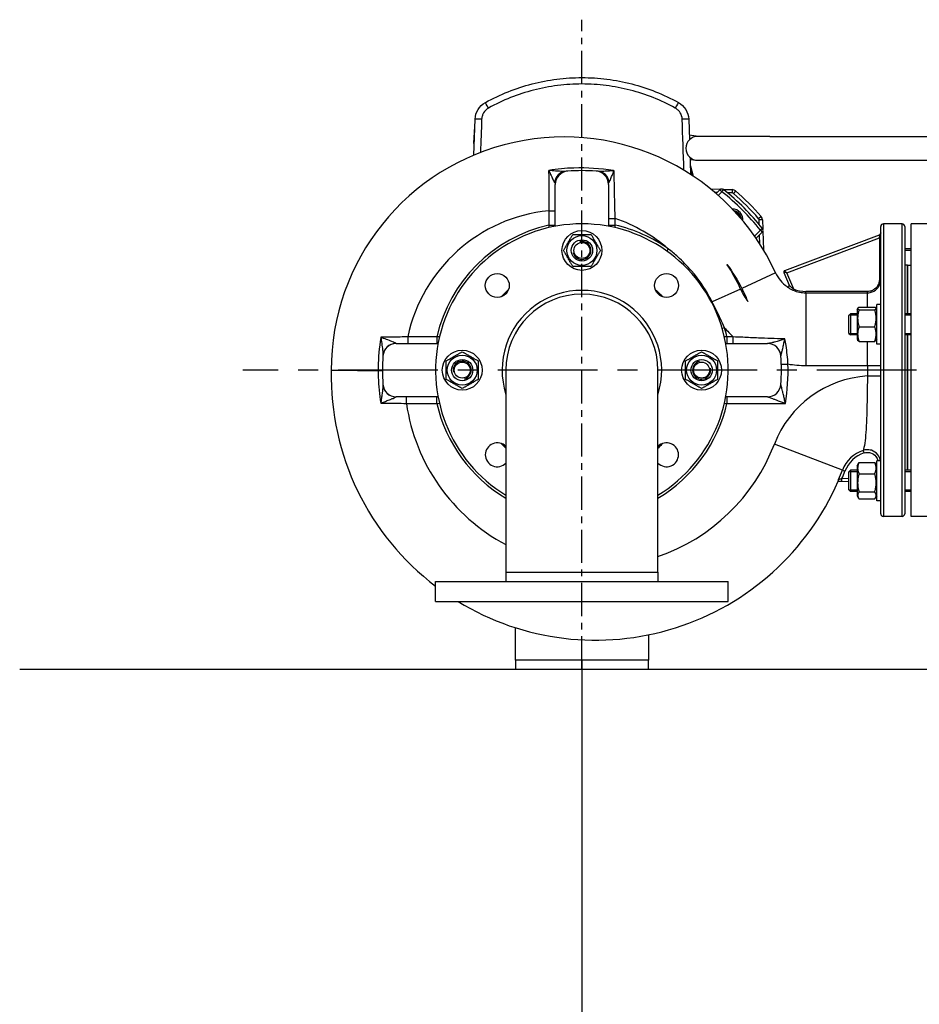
# Model space of a CAD drawing. Header units: millimetres. Extents: x 0 to 8400, y 0 to 5940.
# Tile 35 of 50: x 2811 to 3487, y 3229 to 3969. Entities that reach past the tile are written whole.
import ezdxf

# ---------------------------------------------------------------- set-up
doc = ezdxf.new("R2010")
doc.units = ezdxf.units.MM
doc.header["$LTSCALE"] = 20
doc.linetypes.add('MITTE', pattern=[2, 1.25, -0.25, 0.25, -0.25])
doc.layers.get('DEFPOINTS').update_dxf_attribs({"linetype": 'CONTINUOUS'})
for name, color, linetype in [('02-LINIE-035', 2, 'CONTINUOUS'), ('03-LINIE-050', 3, 'CONTINUOUS'), ('05-ACHSE', 1, 'MITTE'), ('06-MASSE1', 1, 'CONTINUOUS')]:
    doc.layers.add(name, color=color, linetype=linetype)
doc.styles.add('ACA_NORM', font='ROMANS.SHX')
doc.dimstyles.new('1-20', dxfattribs={"dimscale": 20, "dimtxt": 2.5, "dimasz": 3.5, "dimexe": 1, "dimexo": 0, "dimgap": 1, "dimtad": 1, "dimdec": 0, "dimzin": 0, "dimdsep": 46, "dimtxsty": 'ACA_NORM', "dimcen": 0, "dimadec": 0, "dimazin": 0, "dimtfac": 2.4, "dimtdec": 0, "dimtmove": 0, "dimatfit": 3, "dimfxl": 1, "dimtolj": 1, "dimtzin": 0, "dimarcsym": 0})

# ---------------------------------------------------------------- blocks, each defined once
blk = doc.blocks.new('*D12')
at = {"layer": '06-MASSE1', "color": 0, "lineweight": -2}
for p, q in [((4026.95, 3705.67), (4026.95, 3178.87)), ((3233.26, 3487.67), (3233.26, 3178.87)), ((3303.26, 3198.87), (3956.95, 3198.87))]:
    blk.add_line(p, q, dxfattribs=at)
at = {"layer": '06-MASSE1', "color": 0}
for points in [[(3303.26, 3210.53), (3303.26, 3187.2), (3233.26, 3198.87)], [(3956.95, 3210.53), (3956.95, 3187.2), (4026.95, 3198.87)]]:
    blk.add_solid(points, dxfattribs=at)
at = {"layer": 'DEFPOINTS', "color": 0}
for p in [(4026.95, 3705.67), (3233.26, 3487.67), (4026.95, 3198.87)]:
    blk.add_point(p, dxfattribs=at)
at = {"layer": '06-MASSE1', "color": 0, "insert": (3630.1, 3243.87), "char_height": 50, "attachment_point": 5, "style": 'ACA_NORM'}
blk.add_mtext('\\A1;790', dxfattribs=at)

msp = doc.modelspace()

# ---------------------------------------------------------------- linework, layer by layer
at = {"layer": '02-LINIE-035'}
for p, q in [((3152.03, 3867.35), (3152.97, 3894.35)), ((3313.54, 3894.35), (3314.08, 3878.83)), ((3152.13, 3884.66), (3151.84, 3876.38)), ((3152.2, 3886.54), (3152.13, 3884.66)), ((3152.13, 3884.66), (3152.63, 3884.64)), ((3152.2, 3886.54), (3152.7, 3886.53)), ((3321, 3881.47), (3313.96, 3882.33)), ((3374.45, 3881.47), (3320.45, 3881.47)), ((3374.45, 3881.47), (3554.45, 3881.47)), ((3151.84, 3876.38), (3151.84, 3876.21)), ((3151.84, 3876.38), (3152.34, 3876.36)), ((3151.84, 3876.21), (3152.34, 3876.19)), ((3314.54, 3865.67), (3314.99, 3852.82)), ((3314.6, 3864.12), (3319.35, 3863.54)), ((3314.85, 3859.11), (3316.86, 3851.59)), ((3320.45, 3863.47), (3374.45, 3863.47)), ((3374.45, 3863.47), (3554.45, 3863.47)), ((3213.26, 3813.83), (3213.26, 3845.31)), ((3253.26, 3845.31), (3253.26, 3813.83)), ((3329.94, 3841.96), (3337.66, 3841.69)), ((3335.05, 3839.28), (3333.09, 3839.35)), ((3337.03, 3841.27), (3334.18, 3838.41)), ((3335.69, 3837.09), (3338.45, 3839.85)), ((3337.03, 3841.27), (3338.45, 3839.85)), ((3338.45, 3839.85), (3339.68, 3841.43)), ((3339.36, 3841.63), (3346.32, 3841.39)), ((3346.23, 3838.89), (3342.69, 3839.01)), ((3346.32, 3841.39), (3346.23, 3838.89)), ((3348.78, 3840.43), (3347.16, 3838.53)), ((3208.26, 3825.44), (3208.26, 3814.75)), ((3208.26, 3825.44), (3213.26, 3825.44)), ((3368.01, 3821.2), (3366.11, 3819.57)), ((3208.26, 3814.75), (3213.26, 3814.75)), ((3253.26, 3819.66), (3258.26, 3819.66)), ((3253.26, 3814.75), (3258.26, 3814.75)), ((3258.26, 3814.75), (3258.26, 3819.66)), ((3368.97, 3818.73), (3366.48, 3818.65)), ((3366.6, 3815.1), (3366.48, 3818.65)), ((3368.97, 3818.73), (3369.22, 3811.78)), ((3457.95, 3597.67), (3457.95, 3813.67)), ((3459.95, 3815.67), (3459.95, 3595.67)), ((3473.95, 3815.67), (3459.95, 3815.67)), ((3473.95, 3595.67), (3473.95, 3815.67)), ((3475.95, 3813.67), (3475.95, 3597.67)), ((3480.95, 3595.67), (3480.95, 3815.67)), ((3500.95, 3815.67), (3480.95, 3815.67)), ((3367.44, 3810.86), (3363.05, 3806.47)), ((3364.21, 3804.8), (3368.85, 3809.45)), ((3367.11, 3800.41), (3366.87, 3807.46)), ((3369.01, 3812.09), (3367.44, 3810.86)), ((3367.44, 3810.86), (3368.85, 3809.45)), ((3369.28, 3810.07), (3369.76, 3796.14)), ((3456.66, 3807.1), (3385.67, 3780.47)), ((3456.66, 3807.1), (3457.09, 3805.95)), ((3456.95, 3805.08), (3457.09, 3805.95)), ((3387.35, 3778.96), (3456.95, 3805.08)), ((3457.95, 3805.08), (3456.95, 3805.08)), ((3456.95, 3805.08), (3456.95, 3773.87)), ((3297.19, 3795.18), (3298.3, 3796.73)), ((3480.95, 3796.82), (3475.95, 3796.82)), ((3480.95, 3795.61), (3475.95, 3795.61)), ((3477.95, 3784.67), (3475.95, 3784.67)), ((3477.95, 3784.67), (3477.95, 3748.11)), ((3477.95, 3784.67), (3480.95, 3784.67)), ((3477.95, 3748.11), (3477.95, 3784.67)), ((3378.92, 3778.76), (3353.46, 3767.12)), ((3387.35, 3778.96), (3385.1, 3779.15)), ((3385.1, 3779.15), (3389.08, 3769.6)), ((3385.67, 3780.47), (3387.35, 3778.96)), ((3392.48, 3766.63), (3387.35, 3778.96)), ((3457.95, 3773.87), (3456.95, 3773.87)), ((3352.49, 3766.67), (3331.19, 3756.94)), ((3392.11, 3765.71), (3392.48, 3766.63)), ((3401.66, 3763.83), (3401.66, 3764.83)), ((3447.95, 3764.83), (3401.66, 3764.83)), ((3401.66, 3763.83), (3401.66, 3709.15)), ((3401.66, 3763.83), (3447.95, 3763.83)), ((3447.95, 3763.83), (3447.95, 3764.83)), ((3447.95, 3752.91), (3447.95, 3763.83)), ((3454.95, 3725.11), (3454.95, 3755.11)), ((3457.95, 3755.11), (3454.95, 3755.11)), ((3433.95, 3746.88), (3435.18, 3748.11)), ((3433.95, 3733.34), (3433.95, 3746.88)), ((3440.15, 3746.9), (3433.97, 3746.9)), ((3435.18, 3748.11), (3435.18, 3732.11)), ((3440.15, 3748.11), (3435.18, 3748.11)), ((3440.15, 3751.36), (3440.65, 3752.21)), ((3440.15, 3751.36), (3440.15, 3728.86)), ((3441.66, 3752.91), (3453.45, 3752.91)), ((3441.66, 3751.1), (3453.45, 3751.1)), ((3454.95, 3751.36), (3454.46, 3752.21)), ((3480.95, 3748.11), (3475.95, 3748.11)), ((3480.95, 3746.9), (3475.95, 3746.9)), ((3340.52, 3737.55), (3338.7, 3737.01)), ((3433.95, 3733.34), (3435.18, 3732.11)), ((3433.97, 3733.32), (3440.15, 3733.32)), ((3440.15, 3732.11), (3435.18, 3732.11)), ((3441.66, 3738.3), (3453.45, 3738.3)), ((3475.95, 3733.32), (3480.95, 3733.32)), ((3480.95, 3732.11), (3475.95, 3732.11)), ((3477.95, 3732.11), (3477.95, 3630.52)), ((3477.95, 3630.52), (3477.95, 3732.11)), ((3093.61, 3725.67), (3125.09, 3725.67)), ((3102.33, 3730.67), (3102.33, 3725.67)), ((3124.18, 3730.67), (3102.33, 3730.67)), ((3124.18, 3730.67), (3124.18, 3725.67)), ((3341.42, 3725.67), (3372.9, 3725.67)), ((3347.07, 3730.67), (3342.33, 3730.67)), ((3342.33, 3730.67), (3342.33, 3725.67)), ((3347.07, 3725.67), (3347.07, 3730.67)), ((3372.98, 3725.67), (3372.9, 3725.67)), ((3440.15, 3728.86), (3440.65, 3728.01)), ((3441.66, 3727.31), (3453.45, 3727.31)), ((3447.95, 3709.15), (3447.95, 3727.31)), ((3454.95, 3728.86), (3454.46, 3728.01)), ((3457.95, 3725.11), (3454.95, 3725.11)), ((3383.19, 3710.14), (3388.19, 3710.29)), ((3176.11, 3705.67), (3176.11, 3553.67)), ((3290.41, 3553.67), (3290.41, 3705.67)), ((3401.66, 3709.15), (3447.95, 3709.15)), ((3447.95, 3709.15), (3457.95, 3709.15)), ((3447.95, 3709.15), (3447.95, 3701.27)), ((3447.95, 3701.27), (3457.95, 3701.27)), ((3125.09, 3685.67), (3093.61, 3685.67)), ((3101.25, 3680.67), (3101.25, 3685.67)), ((3101.25, 3680.67), (3124.18, 3680.67)), ((3124.18, 3680.67), (3124.18, 3685.67)), ((3372.9, 3685.67), (3341.42, 3685.67)), ((3342.33, 3685.67), (3342.33, 3680.67)), ((3342.33, 3680.67), (3386.23, 3680.67)), ((3429.16, 3630.42), (3377.96, 3650.04)), ((3445.48, 3643.45), (3444.86, 3645.34)), ((3440.15, 3633.77), (3441.16, 3635.51)), ((3441.66, 3636.26), (3453.45, 3636.26)), ((3454.95, 3633.77), (3453.95, 3635.51)), ((3454.95, 3607.52), (3454.95, 3637.52)), ((3457.95, 3637.52), (3454.95, 3637.52)), ((3429.16, 3630.42), (3431.02, 3629.71)), ((3433.95, 3629.29), (3435.18, 3630.52)), ((3433.95, 3615.75), (3433.95, 3629.29)), ((3440.15, 3629.31), (3433.97, 3629.31)), ((3435.18, 3630.52), (3435.18, 3614.52)), ((3440.15, 3630.52), (3435.18, 3630.52)), ((3440.15, 3633.77), (3440.15, 3611.27)), ((3480.95, 3630.52), (3475.95, 3630.52)), ((3480.95, 3629.31), (3475.95, 3629.31)), ((3425.93, 3622.12), (3428.75, 3622.09)), ((3428.75, 3622.09), (3428.78, 3624.09)), ((3428.75, 3622.09), (3433.95, 3622.03)), ((3433.95, 3624.03), (3428.78, 3624.09)), ((3441.66, 3627.82), (3453.45, 3627.82)), ((3433.95, 3615.75), (3435.18, 3614.52)), ((3433.97, 3615.72), (3440.15, 3615.72)), ((3440.15, 3614.52), (3435.18, 3614.52)), ((3441.66, 3614.08), (3453.45, 3614.08)), ((3475.95, 3615.72), (3480.95, 3615.72)), ((3480.95, 3614.52), (3475.95, 3614.52)), ((3440.15, 3611.27), (3441.16, 3609.53)), ((3441.66, 3608.78), (3453.45, 3608.78)), ((3454.95, 3611.27), (3453.95, 3609.53)), ((3457.95, 3607.52), (3454.95, 3607.52)), ((3473.95, 3595.67), (3459.95, 3595.67)), ((3500.95, 3595.67), (3480.95, 3595.67)), ((3123.26, 3546.67), (3343.26, 3546.67)), ((3123.26, 3531.67), (3123.26, 3546.67)), ((3176.11, 3553.67), (3176.11, 3546.67)), ((3176.11, 3553.67), (3290.41, 3553.67)), ((3290.41, 3553.67), (3290.41, 3546.67)), ((3343.26, 3531.67), (3343.26, 3546.67)), ((3123.26, 3531.67), (3343.26, 3531.67)), ((3183.26, 3487.67), (3183.26, 3512.01)), ((3283.26, 3506.62), (3283.26, 3487.67)), ((3283.26, 3487.67), (3183.26, 3487.67)), ((3183.26, 3487.67), (3183.26, 3480.67)), ((3283.26, 3480.67), (3283.26, 3487.67)), ((3283.26, 3480.67), (3183.26, 3480.67))]:
    msp.add_line(p, q, dxfattribs=at)
for centre, radius in [((3233.26, 3795.67), 15), ((3233.26, 3795.67), 11.25), ((3233.26, 3795.67), 8), ((3233.26, 3795.67), 8), ((3233.26, 3795.67), 6), ((3169.62, 3769.31), 9), ((3296.9, 3769.31), 9), ((3143.26, 3705.67), 15), ((3143.26, 3705.67), 11.25), ((3323.26, 3705.67), 15), ((3323.26, 3705.67), 11.25), ((3143.26, 3705.67), 8), ((3143.26, 3705.67), 8), ((3143.26, 3705.67), 6), ((3323.26, 3705.67), 8), ((3323.26, 3705.67), 8), ((3323.26, 3705.67), 6)]:
    msp.add_circle(centre, radius, dxfattribs=at)
for centre, radius, start, end in [((3219.77, 3706), 175, 24.56792, 180.18381), ((3320.45, 3872.47), 9, 90, 270), ((3320.45, 3872.47), 9, 90, 270), ((3223.26, 3845.31), 10, 94.09604, 180), ((3233.26, 3705.67), 150, 85.90396, 94.09604), ((3243.26, 3845.31), 10, 0, 85.90396), ((3338.45, 3839.85), 2, 51.90564, 135), ((3233.26, 3705.67), 170.5, 38.09436, 51.90564), ((3233.26, 3705.67), 172.5, 38.09436, 51.90564), ((3346.18, 3837.39), 1.5, 49.39317, 88), ((3346.18, 3837.39), 4, 49.39317, 88), ((3233.26, 3705.67), 175, 40.60683, 49.39317), ((3233.26, 3705.67), 177.5, 40.60683, 49.39317), ((3219.77, 3706), 120, 95.50389, 168.13542), ((3346.39, 3818.81), 8, 353.2716, 90.12235), ((3346.39, 3818.81), 6.79, 3.79574, 79.59821), ((3346.39, 3818.81), 6, 15.66535, 67.7286), ((3364.98, 3818.59), 4, 2, 40.60683), ((3233.26, 3705.67), 110, 301.30177, 238.69823), ((3233.26, 3705.67), 111.91, 102.909, 167.091), ((3219.77, 3706), 120, 49.12358, 71.29151), ((3233.26, 3705.67), 111.91, 54.46388, 77.091), ((3364.98, 3818.59), 1.5, 2, 40.60683), ((3459.95, 3813.67), 2, 90, 180), ((3473.95, 3813.67), 2, 0, 90), ((3367.44, 3810.86), 2, 315, 38.09436), ((3455.95, 3808.97), 2, 290.56314, 0), ((3233.26, 3795.67), 6.79, 193.02951, 103.02951), ((3219.77, 3706), 145.94, 24.56792, 32.87839), ((3401.66, 3789.15), 25, 204.56792, 235.59958), ((3386.03, 3779.54), 1, 110.56314, 202.60331), ((3388.1, 3769.35), 1, 235.59958, 22.60331), ((3233.26, 3705.67), 81.98, 132.27764, 137.72236), ((3233.26, 3705.67), 60, 342.26959, 197.73041), ((3233.26, 3705.67), 57.15, 0, 180), ((3401.66, 3789.15), 54.06, 204.56792, 216.1669), ((3401.66, 3789.15), 25.32, 247.83458, 270), ((3401.66, 3789.15), 24.32, 247.83458, 270), ((3401.66, 3789.15), 80, 220.16335, 226.97285), ((3233.26, 3705.67), 111.91, 12.909, 16.55452), ((3093.61, 3715.67), 10, 90, 175.90396), ((3372.9, 3715.67), 10, 4.09604, 90), ((3233.26, 3705.67), 150, 175.90396, 184.09604), ((3143.26, 3705.67), 6.79, 283.02951, 193.02951), ((3323.26, 3705.67), 6.79, 103.02951, 13.02951), ((3233.26, 3705.67), 150, 355.90396, 4.09604), ((3233.26, 3705.67), 155, 350.7182, 1.70989), ((3401.66, 3789.15), 80, 260.30489, 270), ((3243.61, 3701.51), 198.88, 178.8693, 232.76059), ((3093.61, 3695.67), 10, 184.09604, 270), ((3372.9, 3695.67), 10, 270, 355.90396), ((3452.67, 3621.41), 80, 93.37918, 159.03691), ((3243.61, 3701.51), 143.88, 188.32907, 242.02075), ((3233.26, 3705.67), 111.91, 192.909, 239.28955), ((3233.26, 3705.67), 111.91, 300.71045, 347.091), ((3169.62, 3642.03), 9, 43.85729, 316.14271), ((3233.26, 3705.67), 81.98, 222.27764, 225.8024), ((3296.9, 3642.03), 9, 223.85729, 136.14271), ((3233.26, 3705.67), 81.98, 314.1976, 317.72236), ((3243.61, 3701.51), 143.88, 288.98148, 339.03691), ((3452.67, 3621.41), 25.17, 108.06954, 159.03691), ((3452.67, 3621.41), 23.18, 108.06954, 159.03691), ((3243.61, 3701.51), 198.71, 336.838, 339.03691), ((3243.61, 3701.51), 200.7, 337.30963, 339.03691), ((3243.61, 3701.51), 198.88, 238.64886, 336.47258), ((3459.95, 3597.67), 2, 180, 270), ((3473.95, 3597.67), 2, 270, 0)]:
    msp.add_arc(centre, radius, start, end, dxfattribs=at)
for centre, major_axis, ratio, start_param, end_param in [((3163.12, 3902.58), (-2.42, 4.38), 0.000698, 4.751887, 6.283184), ((3303.39, 3902.58), (2.42, 4.38), 0.000698, 6.283184, 7.814482), ((3157.97, 3894.18), (-5, 0.17), 0.034178, 4.733882, 6.283185), ((3308.55, 3894.18), (5, 0.17), 0.034178, 0, 1.549303), ((3221.58, 3845.18), (-0.83, 9.97), 0.898059, 0, 1.325553), ((3244.7, 3845.2), (0.82, 9.97), 0.917023, 4.97728, 6.283185), ((3456.95, 3806.31), (1, 0), 0.36315, 4.847788, 6.283185), ((3388.16, 3769.21), (0.923, 0.384), 0.995257, 3.724792, 6.283185), ((3332.44, 3757.51), (26.59, 13.9), 0.002425, 1.616491, 1.634557), ((3093.64, 3716.05), (-9.97, 0.74), 0.974996, 4.817662, 6.283185), ((3372.98, 3715.67), (0, 10), 0.994801, 4.795198, 6.283185), ((3093.64, 3695.28), (-9.97, -0.74), 0.974599, 0, 1.468865)]:
    msp.add_ellipse(centre, major_axis=major_axis, ratio=ratio, start_param=start_param, end_param=end_param, dxfattribs=at)
for points, knots in [([(3160.71, 3906.96), (3171.86, 3913.12), (3183.54, 3917.75), (3195.75, 3920.9), (3201.85, 3922.48), (3208.13, 3923.68), (3214.41, 3924.48), (3220.69, 3925.28), (3226.97, 3925.67), (3233.25, 3925.67), (3239.53, 3925.67), (3245.81, 3925.28), (3252.09, 3924.48), (3258.37, 3923.69), (3264.65, 3922.48), (3270.76, 3920.9), (3282.97, 3917.75), (3294.65, 3913.12), (3305.81, 3906.96)], [0, 0, 0, 0, 0.25, 0.25, 0.25, 0.375, 0.375, 0.375, 0.5, 0.5, 0.5, 0.625, 0.625, 0.625, 0.75, 0.75, 0.75, 1, 1, 1, 1]), ([(3303.48, 3902.75), (3292.68, 3908.71), (3281.37, 3913.19), (3269.55, 3916.24), (3263.64, 3917.76), (3257.56, 3918.93), (3251.49, 3919.69), (3245.41, 3920.46), (3239.33, 3920.84), (3233.25, 3920.84), (3227.18, 3920.84), (3221.1, 3920.46), (3215.02, 3919.69), (3208.94, 3918.93), (3202.86, 3917.76), (3196.96, 3916.24), (3185.14, 3913.19), (3173.83, 3908.71), (3163.03, 3902.75)], [0, 0, 0, 0, 0.25, 0.25, 0.25, 0.375, 0.375, 0.375, 0.5, 0.5, 0.5, 0.624995, 0.624995, 0.624995, 0.749993, 0.749993, 0.749993, 1, 1, 1, 1]), ([(3152.97, 3894.35), (3153.06, 3896.95), (3153.84, 3899.5), (3155.17, 3901.67), (3156.51, 3903.85), (3158.43, 3905.7), (3160.71, 3906.96)], [0, 0, 0, 0, 0.49971, 0.49971, 0.49971, 1, 1, 1, 1]), ([(3163.03, 3902.75), (3161.51, 3901.92), (3160.23, 3900.68), (3159.34, 3899.23), (3158.94, 3898.59), (3158.62, 3897.9), (3158.38, 3897.18), (3158.08, 3896.27), (3157.9, 3895.32), (3157.87, 3894.35)], [0, 0, 0, 0, 0.499713, 0.499713, 0.499713, 0.720907, 0.720907, 0.720907, 1, 1, 1, 1]), ([(3308.65, 3894.35), (3308.59, 3896.08), (3308.06, 3897.78), (3307.17, 3899.23), (3306.77, 3899.89), (3306.29, 3900.49), (3305.74, 3901.04), (3305.08, 3901.71), (3304.32, 3902.29), (3303.48, 3902.75)], [0, 0, 0, 0, 0.499378, 0.499378, 0.499378, 0.724627, 0.724627, 0.724627, 1, 1, 1, 1]), ([(3305.81, 3906.96), (3308.08, 3905.7), (3310, 3903.85), (3311.34, 3901.67), (3312.67, 3899.5), (3313.45, 3896.95), (3313.54, 3894.35)], [0, 0, 0, 0, 0.499805, 0.499805, 0.499805, 1, 1, 1, 1]), ([(3257.49, 3855.62), (3257.31, 3855.65), (3257.12, 3855.68), (3247.09, 3857.33), (3237.08, 3857.99), (3220.94, 3857.46), (3214.68, 3856.87), (3208.46, 3855.89)], [21.169118, 21.169118, 21.169118, 21.169118, 21.226177, 21.226177, 24.258488, 24.258488, 26.171552, 26.171552, 26.171552, 26.171552]), ([(3314.75, 3859.78), (3314.75, 3859.66), (3314.76, 3859.55), (3314.8, 3859.32), (3314.82, 3859.21), (3314.85, 3859.1)], [0, 0, 0, 0, 0.03423721, 0.03423721, 0.06803147, 0.06803147, 0.06803147, 0.06803147]), ([(3315.67, 3852.38), (3315.59, 3853.04), (3315.51, 3853.69), (3315.37, 3854.78), (3315.32, 3855.21), (3315.21, 3856.07), (3315.16, 3856.5), (3315.09, 3857.12), (3315.06, 3857.33), (3315.01, 3857.74), (3314.99, 3857.94), (3314.95, 3858.23), (3314.94, 3858.33), (3314.92, 3858.52), (3314.91, 3858.61), (3314.89, 3858.74), (3314.89, 3858.79), (3314.88, 3858.87), (3314.87, 3858.91), (3314.86, 3858.99), (3314.86, 3859.03), (3314.85, 3859.07), (3314.85, 3859.08), (3314.85, 3859.1), (3314.85, 3859.1), (3314.85, 3859.1), (3314.85, 3859.1), (3314.85, 3859.1)], [0.8285886, 0.8285886, 0.8285886, 0.8285886, 0.875, 0.875, 0.90625, 0.90625, 0.9375, 0.9375, 0.953125, 0.953125, 0.96875, 0.96875, 0.9765625, 0.9765625, 0.984375, 0.984375, 0.9882812, 0.9882812, 0.9921875, 0.9921875, 0.9960938, 0.9960938, 0.9980469, 0.9980469, 0.9990234, 0.9990234, 0.9992252, 0.9992252, 0.9992252, 0.9992252]), ([(3208.45, 3853.6), (3208.43, 3849.71), (3208.4, 3845.55), (3208.34, 3836.09), (3208.3, 3830.73), (3208.26, 3825.44)], [6.680127, 6.680127, 6.680127, 6.680127, 8.15207, 8.15207, 9.881296, 9.881296, 9.881296, 9.881296]), ([(3220.75, 3855.15), (3220.42, 3855.12), (3220.04, 3855.1), (3218.97, 3855.09), (3218.23, 3855.11), (3216.17, 3855.19), (3214.76, 3855.29), (3211.74, 3855.54), (3210.09, 3855.7), (3208.46, 3855.89)], [0, 0, 0, 0, 0.232203, 0.232203, 0.603727, 0.603727, 1.198165, 1.198165, 1.857621, 1.857621, 1.857621, 1.857621]), ([(3208.46, 3855.89), (3209.04, 3854.54), (3209.62, 3853.19), (3210.67, 3850.81), (3211.15, 3849.75), (3211.84, 3848.33), (3212.09, 3847.85), (3212.46, 3847.22), (3212.58, 3847.03), (3212.7, 3846.87)], [-1.857621, -1.857621, -1.857621, -1.857621, -1.198165, -1.198165, -0.603727, -0.603727, -0.232203, -0.232203, 0, 0, 0, 0]), ([(3222.54, 3855.29), (3222.54, 3855.29), (3222.53, 3855.28), (3222.48, 3855.28), (3222.43, 3855.28), (3222.22, 3855.26), (3222.04, 3855.25), (3221.52, 3855.21), (3221.17, 3855.18), (3220.75, 3855.15)], [0, 0, 0, 0, 0.0942118, 0.0942118, 0.2449506, 0.2449506, 0.4861328, 0.4861328, 0.7536943, 0.7536943, 0.7536943, 0.7536943]), ([(3245.52, 3855.17), (3245.16, 3855.2), (3244.86, 3855.22), (3244.41, 3855.25), (3244.24, 3855.27), (3244.07, 3855.28), (3244.02, 3855.28), (3243.98, 3855.28), (3243.97, 3855.29), (3243.97, 3855.29)], [0, 0, 0, 0, 0.2560023, 0.2560023, 0.4867649, 0.4867649, 0.6309915, 0.6309915, 0.7211332, 0.7211332, 0.7211332, 0.7211332]), ([(3257.49, 3855.62), (3255.91, 3855.48), (3254.33, 3855.37), (3251.41, 3855.2), (3250.06, 3855.14), (3248.06, 3855.1), (3247.33, 3855.09), (3246.25, 3855.12), (3245.87, 3855.14), (3245.52, 3855.17)], [-0.001847, -0.001847, -0.001847, -0.001847, 0.628877, 0.628877, 1.197418, 1.197418, 1.552755, 1.552755, 1.774842, 1.774842, 1.774842, 1.774842]), ([(3253.74, 3847.09), (3253.84, 3847.26), (3253.95, 3847.48), (3254.26, 3848.12), (3254.48, 3848.6), (3255.09, 3849.96), (3255.51, 3850.95), (3256.44, 3853.14), (3256.96, 3854.38), (3257.49, 3855.62)], [-1.774842, -1.774842, -1.774842, -1.774842, -1.552755, -1.552755, -1.197418, -1.197418, -0.628877, -0.628877, 0.001847, 0.001847, 0.001847, 0.001847]), ([(3258.26, 3819.66), (3258.11, 3825.15), (3257.97, 3830.72), (3257.76, 3840.84), (3257.67, 3845.41), (3257.56, 3851.75), (3257.52, 3853.73), (3257.49, 3855.62)], [0, 0, 0, 0, 1.782965, 1.782965, 3.390145, 3.390145, 4.159138, 4.159138, 4.159138, 4.159138]), ([(3212.7, 3846.87), (3212.83, 3846.7), (3212.94, 3846.52), (3213.1, 3846.16), (3213.16, 3845.99), (3213.22, 3845.72), (3213.24, 3845.61), (3213.25, 3845.44), (3213.26, 3845.38), (3213.26, 3845.31)], [-0.7536943, -0.7536943, -0.7536943, -0.7536943, -0.4861328, -0.4861328, -0.2449506, -0.2449506, -0.0942118, -0.0942118, 0, 0, 0, 0]), ([(3253.26, 3845.31), (3253.26, 3845.38), (3253.26, 3845.46), (3253.27, 3845.65), (3253.29, 3845.77), (3253.34, 3846.08), (3253.39, 3846.27), (3253.53, 3846.67), (3253.63, 3846.88), (3253.74, 3847.09)], [-0.7211332, -0.7211332, -0.7211332, -0.7211332, -0.6309915, -0.6309915, -0.4867649, -0.4867649, -0.2560023, -0.2560023, 0, 0, 0, 0]), ([(3457.95, 3808.97), (3457.95, 3808.74), (3457.93, 3808.51), (3457.83, 3808.1), (3457.78, 3807.92), (3457.67, 3807.64), (3457.63, 3807.54), (3457.57, 3807.38), (3457.54, 3807.32), (3457.47, 3807.15), (3457.43, 3807.03), (3457.31, 3806.75), (3457.25, 3806.58), (3457.16, 3806.25), (3457.12, 3806.1), (3457.09, 3805.95)], [-0.0007746, -0.0007746, -0.0007746, -0.0007746, 0.0686532, 0.0686532, 0.131236, 0.131236, 0.1703502, 0.1703502, 0.1947967, 0.1947967, 0.2436895, 0.2436895, 0.321918, 0.321918, 0.3903679, 0.3903679, 0.3903679, 0.3903679]), ([(3331.19, 3756.94), (3330.5, 3758.32), (3329.78, 3759.68), (3325.28, 3767.85), (3320.81, 3774.31), (3312.48, 3784.02), (3309.03, 3787.56), (3303.09, 3792.91), (3300.73, 3794.87), (3298.3, 3796.73)], [2.6728899, 2.6728899, 2.6728899, 2.6728899, 2.7147635, 2.7147635, 2.9265237, 2.9265237, 3.0588738, 3.0588738, 3.1415927, 3.1415927, 3.1415927, 3.1415927]), ([(3387.54, 3768.52), (3387.54, 3768.52), (3387.54, 3768.52), (3387.54, 3768.52), (3387.54, 3768.51), (3387.55, 3768.5), (3387.55, 3768.48), (3387.57, 3768.44), (3387.58, 3768.42), (3387.6, 3768.39)], [0, 0, 0, 0, 0.037545, 0.037545, 0.0976171, 0.0976171, 0.1937324, 0.1937324, 0.3003603, 0.3003603, 0.3003603, 0.3003603]), ([(3392.48, 3766.63), (3392.31, 3766.74), (3392.13, 3766.87), (3391.42, 3767.37), (3390.91, 3767.79), (3390.15, 3768.47), (3389.88, 3768.73), (3389.5, 3769.12), (3389.37, 3769.26), (3389.2, 3769.44), (3389.15, 3769.5), (3389.1, 3769.57), (3389.08, 3769.59), (3389.08, 3769.6)], [-0.6301375, -0.6301375, -0.6301375, -0.6301375, -0.5550545, -0.5550545, -0.3249661, -0.3249661, -0.1811609, -0.1811609, -0.0912826, -0.0912826, -0.0351087, -0.0351087, 0, 0, 0, 0]), ([(3447.95, 3763.83), (3448.61, 3763.83), (3449.26, 3763.9), (3450.94, 3764.24), (3451.94, 3764.6), (3454.32, 3765.95), (3455.56, 3767.15), (3457.43, 3770.17), (3457.95, 3772.02), (3457.95, 3773.87)], [0, 0, 0, 0, 0.176251, 0.176251, 0.458253, 0.458253, 0.909456, 0.909456, 1.41001, 1.41001, 1.41001, 1.41001]), ([(3456.95, 3773.87), (3456.95, 3772.2), (3456.48, 3770.54), (3454.8, 3767.82), (3453.68, 3766.73), (3451.54, 3765.52), (3450.65, 3765.19), (3449.13, 3764.89), (3448.54, 3764.83), (3447.95, 3764.83)], [-1.41001, -1.41001, -1.41001, -1.41001, -0.909456, -0.909456, -0.458253, -0.458253, -0.176251, -0.176251, 0, 0, 0, 0]), ([(3353.46, 3767.12), (3353.71, 3766.62), (3353.96, 3766.12), (3355.59, 3762.84), (3356.84, 3760.08), (3358.01, 3757.25)], [-1.096567, -1.096567, -1.096567, -1.096567, -0.928812, -0.928812, 0, 0, 0, 0]), ([(3387.6, 3768.39), (3387.6, 3768.37), (3387.62, 3768.36), (3387.68, 3768.29), (3387.75, 3768.23), (3387.96, 3768.06), (3388.13, 3767.93), (3388.63, 3767.57), (3388.99, 3767.33), (3389.98, 3766.72), (3390.67, 3766.35), (3391.63, 3765.91), (3391.87, 3765.8), (3392.11, 3765.71)], [0, 0, 0, 0, 0.0351087, 0.0351087, 0.0912826, 0.0912826, 0.1811609, 0.1811609, 0.3249661, 0.3249661, 0.5550545, 0.5550545, 0.6301375, 0.6301375, 0.6301375, 0.6301375]), ([(3340.52, 3737.55), (3339.52, 3739.77), (3338.46, 3742.02), (3336.39, 3746.37), (3335.38, 3748.45), (3333.71, 3751.85), (3333.06, 3753.17), (3332, 3755.3), (3331.6, 3756.12), (3331.19, 3756.94)], [-3.141593, -3.141593, -3.141593, -3.141593, -0.911062, -0.911062, 1.099557, 1.099557, 2.356194, 2.356194, 3.141593, 3.141593, 3.141593, 3.141593]), ([(3082.06, 3730.35), (3081.89, 3729.3), (3081.73, 3728.24), (3080.53, 3719.87), (3080.02, 3712.55), (3080.05, 3705.15)], [46.258994, 46.258994, 46.258994, 46.258994, 46.581643, 46.581643, 48.815003, 48.815003, 48.815003, 48.815003]), ([(3102.33, 3730.67), (3098.52, 3730.6), (3094.67, 3730.54), (3087.89, 3730.43), (3084.92, 3730.39), (3082.06, 3730.35)], [0, 0, 0, 0, 1.242119, 1.242119, 2.238153, 2.238153, 2.238153, 2.238153]), ([(3093.31, 3725.79), (3093.26, 3725.84), (3093.18, 3725.89), (3092.9, 3726.06), (3092.65, 3726.18), (3091.84, 3726.55), (3091.19, 3726.83), (3089.23, 3727.63), (3087.77, 3728.19), (3084.88, 3729.28), (3083.47, 3729.82), (3082.06, 3730.35)], [-2.219087, -2.219087, -2.219087, -2.219087, -2.045321, -2.045321, -1.767296, -1.767296, -1.322456, -1.322456, -0.610712, -0.610712, 0.001748, 0.001748, 0.001748, 0.001748]), ([(3082.06, 3730.35), (3082.28, 3728.85), (3082.49, 3727.33), (3082.92, 3724.13), (3083.15, 3722.45), (3083.44, 3720.03), (3083.54, 3719.17), (3083.64, 3718.01), (3083.67, 3717.62), (3083.68, 3717.1), (3083.68, 3716.93), (3083.67, 3716.79)], [-0.001748, -0.001748, -0.001748, -0.001748, 0.610712, 0.610712, 1.322456, 1.322456, 1.767296, 1.767296, 2.045321, 2.045321, 2.219087, 2.219087, 2.219087, 2.219087]), ([(3093.61, 3725.67), (3093.6, 3725.67), (3093.59, 3725.67), (3093.55, 3725.67), (3093.53, 3725.68), (3093.48, 3725.69), (3093.45, 3725.7), (3093.38, 3725.74), (3093.35, 3725.76), (3093.31, 3725.79)], [-0.3403744, -0.3403744, -0.3403744, -0.3403744, -0.2978276, -0.2978276, -0.2297527, -0.2297527, -0.1208329, -0.1208329, 0, 0, 0, 0]), ([(3385.81, 3729.1), (3385.55, 3729.1), (3385.3, 3729.11), (3378.56, 3729.3), (3372.21, 3729.56), (3362.02, 3730), (3358.14, 3730.18), (3351.86, 3730.46), (3349.46, 3730.56), (3347.07, 3730.67)], [2.044095, 2.044095, 2.044095, 2.044095, 2.12022, 2.12022, 4.031404, 4.031404, 5.225894, 5.225894, 5.97245, 5.97245, 5.97245, 5.97245]), ([(3385.81, 3729.1), (3384.9, 3728.79), (3383.97, 3728.49), (3382, 3727.89), (3380.97, 3727.58), (3379.33, 3727.12), (3378.71, 3726.95), (3377.82, 3726.71), (3377.53, 3726.63), (3376.79, 3726.44), (3376.35, 3726.33), (3375.28, 3726.07), (3374.68, 3725.94), (3373.64, 3725.73), (3373.22, 3725.67), (3372.98, 3725.67)], [-2.341756, -2.341756, -2.341756, -2.341756, -1.931949, -1.931949, -1.463598, -1.463598, -1.170878, -1.170878, -1.024518, -1.024518, -0.790343, -0.790343, -0.415662, -0.415662, 0, 0, 0, 0]), ([(3382.89, 3716.5), (3382.93, 3716.6), (3383.02, 3716.9), (3383.26, 3717.77), (3383.4, 3718.31), (3383.65, 3719.33), (3383.75, 3719.76), (3383.93, 3720.49), (3383.99, 3720.78), (3384.2, 3721.68), (3384.35, 3722.31), (3384.72, 3724), (3384.96, 3725.09), (3385.4, 3727.16), (3385.61, 3728.13), (3385.81, 3729.1)], [0, 0, 0, 0, 0.415662, 0.415662, 0.790343, 0.790343, 1.024518, 1.024518, 1.170878, 1.170878, 1.463598, 1.463598, 1.931949, 1.931949, 2.341756, 2.341756, 2.341756, 2.341756]), ([(3388.19, 3710.29), (3387.97, 3714.94), (3387.48, 3719.63), (3386.46, 3725.84), (3386.15, 3727.48), (3385.81, 3729.1)], [0, 0, 0, 0, 1.517505, 1.517505, 2.071412, 2.071412, 2.071412, 2.071412]), ([(3083.67, 3716.79), (3083.66, 3716.69), (3083.66, 3716.61), (3083.65, 3716.5), (3083.64, 3716.45), (3083.64, 3716.41), (3083.64, 3716.4), (3083.64, 3716.38), (3083.64, 3716.38), (3083.64, 3716.38)], [0, 0, 0, 0, 0.1208329, 0.1208329, 0.2297527, 0.2297527, 0.2978276, 0.2978276, 0.3403744, 0.3403744, 0.3403744, 0.3403744]), ([(3382.87, 3716.38), (3382.87, 3716.4), (3382.87, 3716.41), (3382.87, 3716.44), (3382.88, 3716.45), (3382.88, 3716.47), (3382.88, 3716.47), (3382.89, 3716.49), (3382.89, 3716.49), (3382.89, 3716.5)], [-0.1541784, -0.1541784, -0.1541784, -0.1541784, -0.0994451, -0.0994451, -0.050108, -0.050108, -0.0192723, -0.0192723, 0, 0, 0, 0]), ([(3080.05, 3705.15), (3079.43, 3705.15), (3078.82, 3705.16), (3071.63, 3705.21), (3065.65, 3705.26), (3055.59, 3705.35), (3051.6, 3705.38), (3046.17, 3705.42), (3044.77, 3705.44), (3044.77, 3705.44)], [-6.643068, -6.643068, -6.643068, -6.643068, -6.445509, -6.445509, -4.296885, -4.296885, -2.148411, -2.148411, 0, 0, 0, 0]), ([(3083.26, 3705.18), (3083.26, 3705.18), (3083.26, 3705.18), (3083.26, 3705.18), (3083.22, 3705.17), (3083.07, 3705.17), (3082.96, 3705.17), (3082.54, 3705.16), (3082.16, 3705.16), (3081.21, 3705.15), (3080.66, 3705.15), (3080.05, 3705.15)], [-0.0012586, -0.0012586, -0.0012586, -0.0012586, 0, 0, 0.105791, 0.105791, 0.2115819, 0.2115819, 0.4069057, 0.4069057, 0.6022266, 0.6022266, 0.6022266, 0.6022266]), ([(3080.05, 3705.15), (3080.05, 3703.56), (3080.08, 3701.97), (3080.34, 3693.84), (3080.96, 3687.35), (3082, 3680.89)], [4.769859, 4.769859, 4.769859, 4.769859, 5.249295, 5.249295, 7.224666, 7.224666, 7.224666, 7.224666]), ([(3083.67, 3694.54), (3083.69, 3694.24), (3083.67, 3693.75), (3083.57, 3692.61), (3083.51, 3691.97), (3083.37, 3690.82), (3083.31, 3690.36), (3083.21, 3689.58), (3083.17, 3689.27), (3083.05, 3688.33), (3082.96, 3687.68), (3082.73, 3685.96), (3082.58, 3684.87), (3082.29, 3682.82), (3082.15, 3681.85), (3082, 3680.89)], [0, 0, 0, 0, 0.398067, 0.398067, 0.756888, 0.756888, 0.981152, 0.981152, 1.121316, 1.121316, 1.401645, 1.401645, 1.850172, 1.850172, 2.242632, 2.242632, 2.242632, 2.242632]), ([(3083.64, 3694.95), (3083.64, 3694.95), (3083.64, 3694.94), (3083.65, 3694.87), (3083.65, 3694.83), (3083.66, 3694.73), (3083.66, 3694.69), (3083.66, 3694.61), (3083.67, 3694.58), (3083.67, 3694.54)], [0, 0, 0, 0, 0.1213151, 0.1213151, 0.2306696, 0.2306696, 0.2990161, 0.2990161, 0.3417327, 0.3417327, 0.3417327, 0.3417327]), ([(3386.23, 3680.67), (3385.99, 3681.78), (3385.74, 3682.9), (3385.27, 3685.02), (3385.04, 3686.02), (3384.67, 3687.6), (3384.53, 3688.2), (3384.31, 3689.15), (3384.22, 3689.5), (3383.97, 3690.55), (3383.81, 3691.21), (3383.42, 3692.79), (3383.21, 3693.63), (3382.94, 3694.68), (3382.87, 3694.95), (3382.87, 3694.95)], [-2.753518, -2.753518, -2.753518, -2.753518, -2.264768, -2.264768, -1.824205, -1.824205, -1.548854, -1.548854, -1.376759, -1.376759, -1.032569, -1.032569, -0.481866, -0.481866, 0, 0, 0, 0]), ([(3447.95, 3701.27), (3447.84, 3691.06), (3447.69, 3680.84), (3447.15, 3664.18), (3446.76, 3657.51), (3445.83, 3649.82), (3445.4, 3647.63), (3445, 3645.88), (3444.91, 3645.54), (3444.86, 3645.34)], [0, 0, 0, 0, 3.61962, 3.61962, 6.882376, 6.882376, 8.921599, 8.921599, 9.683702, 9.683702, 9.683702, 9.683702]), ([(3082, 3680.89), (3082.91, 3681.23), (3083.82, 3681.58), (3085.72, 3682.3), (3086.71, 3682.68), (3088.23, 3683.27), (3088.79, 3683.49), (3089.59, 3683.8), (3089.85, 3683.91), (3090.49, 3684.17), (3090.86, 3684.32), (3091.76, 3684.7), (3092.22, 3684.91), (3092.98, 3685.28), (3093.25, 3685.44), (3093.35, 3685.54)], [-2.242632, -2.242632, -2.242632, -2.242632, -1.850172, -1.850172, -1.401645, -1.401645, -1.121316, -1.121316, -0.981152, -0.981152, -0.756888, -0.756888, -0.398067, -0.398067, 0, 0, 0, 0]), ([(3082, 3680.89), (3083.13, 3680.88), (3084.28, 3680.86), (3090.56, 3680.8), (3095.94, 3680.74), (3101.25, 3680.67)], [7.777896, 7.777896, 7.777896, 7.777896, 8.169718, 8.169718, 9.902689, 9.902689, 9.902689, 9.902689]), ([(3093.35, 3685.54), (3093.36, 3685.55), (3093.37, 3685.56), (3093.39, 3685.59), (3093.41, 3685.6), (3093.46, 3685.63), (3093.49, 3685.64), (3093.55, 3685.66), (3093.58, 3685.67), (3093.61, 3685.67)], [-0.3417327, -0.3417327, -0.3417327, -0.3417327, -0.2990161, -0.2990161, -0.2306696, -0.2306696, -0.1213151, -0.1213151, 0, 0, 0, 0]), ([(3372.9, 3685.67), (3372.9, 3685.67), (3373.15, 3685.58), (3374.11, 3685.23), (3374.88, 3684.96), (3376.33, 3684.42), (3376.95, 3684.2), (3377.92, 3683.84), (3378.25, 3683.72), (3379.13, 3683.39), (3379.69, 3683.18), (3381.17, 3682.62), (3382.1, 3682.26), (3384.1, 3681.5), (3385.17, 3681.08), (3386.23, 3680.67)], [0, 0, 0, 0, 0.481866, 0.481866, 1.032569, 1.032569, 1.376759, 1.376759, 1.548854, 1.548854, 1.824205, 1.824205, 2.264768, 2.264768, 2.753518, 2.753518, 2.753518, 2.753518]), ([(3457.8, 3637.51), (3457.52, 3639.15), (3456.83, 3640.72), (3454.56, 3643.6), (3452.83, 3644.79), (3449.7, 3645.76), (3448.43, 3645.9), (3446.39, 3645.74), (3445.6, 3645.59), (3444.86, 3645.34)], [0.136224, 0.136224, 0.136224, 0.136224, 0.532875, 0.532875, 1.013212, 1.013212, 1.313423, 1.313423, 1.501055, 1.501055, 1.501055, 1.501055]), ([(3445.48, 3643.45), (3446.07, 3643.64), (3446.7, 3643.77), (3448.33, 3643.9), (3449.35, 3643.78), (3451.86, 3643.01), (3453.24, 3642.05), (3454.98, 3639.84), (3455.51, 3638.7), (3455.77, 3637.51)], [-1.501055, -1.501055, -1.501055, -1.501055, -1.313423, -1.313423, -1.013212, -1.013212, -0.532875, -0.532875, -0.170464, -0.170464, -0.170464, -0.170464]), ([(3425.93, 3622.12), (3425.92, 3622.12), (3425.93, 3622.15), (3425.97, 3622.31), (3426.01, 3622.46), (3426.13, 3622.86), (3426.21, 3623.09), (3426.3, 3623.35), (3426.3, 3623.35), (3426.3, 3623.35)], [0, 0, 0, 0, 0.0824041, 0.0824041, 0.2048639, 0.2048639, 0.3220823, 0.3220823, 0.3229179, 0.3229179, 0.3229179, 0.3229179]), ([(3428.78, 3624.09), (3428.57, 3624.03), (3428.36, 3623.97), (3427.84, 3623.81), (3427.53, 3623.72), (3426.83, 3623.51), (3426.5, 3623.41), (3426.33, 3623.36), (3426.31, 3623.36), (3426.3, 3623.35)], [-0.8596278, -0.8596278, -0.8596278, -0.8596278, -0.7521743, -0.7521743, -0.5802487, -0.5802487, -0.3051679, -0.3051679, -0.2415037, -0.2415037, -0.2415037, -0.2415037])]:
    msp.add_open_spline(points, degree=3, knots=knots, dxfattribs=at)
for points in [[(3157.87, 3894.35), (3157.57, 3886.02), (3157.28, 3877.68), (3156.99, 3869.35)], [(3309.99, 3855.94), (3309.54, 3868.75), (3309.09, 3881.55), (3308.65, 3894.35)], [(3208.45, 3853.6), (3208.46, 3854.37), (3208.46, 3855.14), (3208.46, 3855.89)], [(3208.26, 3814.75), (3208.28, 3814.1), (3208.3, 3813.45), (3208.33, 3812.81)], [(3258.18, 3812.81), (3258.21, 3813.45), (3258.23, 3814.1), (3258.26, 3814.75)], [(3342.33, 3785.22), (3346.51, 3779.48), (3350.23, 3773.43), (3353.46, 3767.12)], [(3288.4, 3766.32), (3290.32, 3764.58), (3292.17, 3762.74), (3293.91, 3760.82)], [(3126.12, 3730.6), (3125.47, 3730.62), (3124.82, 3730.64), (3124.18, 3730.67)], [(3342.33, 3730.67), (3341.69, 3730.64), (3341.04, 3730.62), (3340.39, 3730.6)], [(3080.05, 3705.15), (3080.05, 3705.15), (3080.05, 3705.15), (3080.05, 3705.15)], [(3124.18, 3680.67), (3124.82, 3680.69), (3125.47, 3680.72), (3126.12, 3680.74)], [(3340.39, 3680.74), (3341.04, 3680.72), (3341.69, 3680.69), (3342.33, 3680.67)]]:
    msp.add_open_spline(points, degree=3, dxfattribs=at)
for points, weights in [([(3219.4, 3795.67), (3222.86, 3801.67), (3226.33, 3807.67)], [1, 1.15470053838, 1]), ([(3226.33, 3807.67), (3233.26, 3807.67), (3240.18, 3807.67)], [1, 1.15470053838, 1]), ([(3240.18, 3807.67), (3243.65, 3801.67), (3247.11, 3795.67)], [1, 1.15470053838, 1]), ([(3226.33, 3783.67), (3222.86, 3789.67), (3219.4, 3795.67)], [1, 1.15470053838, 1]), ([(3247.11, 3795.67), (3243.65, 3789.67), (3240.18, 3783.67)], [1, 1.15470053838, 1]), ([(3240.18, 3783.67), (3233.26, 3783.67), (3226.33, 3783.67)], [1, 1.15470053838, 1]), ([(3441.66, 3752.91), (3439.66, 3752.01), (3441.66, 3751.1)], [1, 1.15470053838, 1]), ([(3441.66, 3751.1), (3439.66, 3744.7), (3441.66, 3738.3)], [1, 1.15470053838, 1]), ([(3453.45, 3751.1), (3455.45, 3752.01), (3453.45, 3752.91)], [1, 1.15470053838, 1]), ([(3453.45, 3738.3), (3455.45, 3744.7), (3453.45, 3751.1)], [1, 1.15470053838, 1]), ([(3441.66, 3738.3), (3439.66, 3732.8), (3441.66, 3727.31)], [1, 1.15470053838, 1]), ([(3453.45, 3727.31), (3455.45, 3732.8), (3453.45, 3738.3)], [1, 1.15470053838, 1]), ([(3441.66, 3727.31), (3440.83, 3727.68), (3440.65, 3728.01)], [1, 1.05842950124, 1.07272203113]), ([(3454.46, 3728.01), (3454.27, 3727.68), (3453.45, 3727.31)], [1.07272203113, 1.05842950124, 1]), ([(3131.26, 3712.6), (3137.26, 3716.06), (3143.26, 3719.52)], [1, 1.15470053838, 1]), ([(3143.26, 3719.52), (3149.26, 3716.06), (3155.26, 3712.6)], [1, 1.15470053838, 1]), ([(3311.26, 3712.6), (3317.26, 3716.06), (3323.26, 3719.52)], [1, 1.15470053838, 1]), ([(3323.26, 3719.52), (3329.26, 3716.06), (3335.26, 3712.6)], [1, 1.15470053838, 1]), ([(3131.26, 3698.74), (3131.26, 3705.67), (3131.26, 3712.6)], [1, 1.15470053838, 1]), ([(3155.26, 3712.6), (3155.26, 3705.67), (3155.26, 3698.74)], [1, 1.15470053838, 1]), ([(3311.26, 3698.74), (3311.26, 3705.67), (3311.26, 3712.6)], [1, 1.15470053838, 1]), ([(3335.26, 3712.6), (3335.26, 3705.67), (3335.26, 3698.74)], [1, 1.15470053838, 1]), ([(3143.26, 3691.81), (3137.26, 3695.28), (3131.26, 3698.74)], [1, 1.15470053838, 1]), ([(3155.26, 3698.74), (3149.26, 3695.28), (3143.26, 3691.81)], [1, 1.15470053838, 1]), ([(3323.26, 3691.81), (3317.26, 3695.28), (3311.26, 3698.74)], [1, 1.15470053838, 1]), ([(3335.26, 3698.74), (3329.26, 3695.28), (3323.26, 3691.81)], [1, 1.15470053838, 1]), ([(3441.66, 3636.26), (3439.66, 3632.04), (3441.66, 3627.82)], [1, 1.15470053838, 1]), ([(3441.16, 3635.51), (3441.37, 3635.87), (3441.66, 3636.26)], [1.03472368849, 1.01992921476, 1]), ([(3453.45, 3636.26), (3453.74, 3635.87), (3453.95, 3635.51)], [1, 1.01992921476, 1.03472368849]), ([(3453.45, 3627.82), (3455.45, 3632.04), (3453.45, 3636.26)], [1, 1.15470053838, 1]), ([(3441.66, 3627.82), (3439.66, 3620.95), (3441.66, 3614.08)], [1, 1.15470053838, 1]), ([(3453.45, 3614.08), (3455.45, 3620.95), (3453.45, 3627.82)], [1, 1.15470053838, 1]), ([(3441.66, 3614.08), (3439.66, 3611.43), (3441.66, 3608.78)], [1, 1.15470053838, 1]), ([(3453.45, 3608.78), (3455.45, 3611.43), (3453.45, 3614.08)], [1, 1.15470053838, 1])]:
    msp.add_rational_spline(points, weights, degree=2, dxfattribs=at)
at = {"layer": '03-LINIE-050'}
msp.add_line((5842.39, 3480.67), (2810.5, 3480.67), dxfattribs=at)
at = {"layer": '05-ACHSE'}
msp.add_line((3233.26, 3480.67), (3233.26, 3969.19), dxfattribs=at)
at = {"layer": '05-ACHSE', "ltscale": 3}
msp.add_line((4084.94, 3705.67), (2978.24, 3705.67), dxfattribs=at)

# ---------------------------------------------------------------- dimensions: what is measured, and where the dimension line sits
at = {"layer": '06-MASSE1'}
dim = msp.add_linear_dim(base=(4026.95, 3198.87), p1=(3233.26, 3487.67), p2=(4026.95, 3705.67), angle=180, dimstyle='1-20', override={"dimrnd": 10}, dxfattribs=at)
dim.commit()
dim.dimension.update_dxf_attribs({"geometry": '*D12', "text_midpoint": (3630.1, 3243.87)})

doc.saveas('drawing.dxf')
